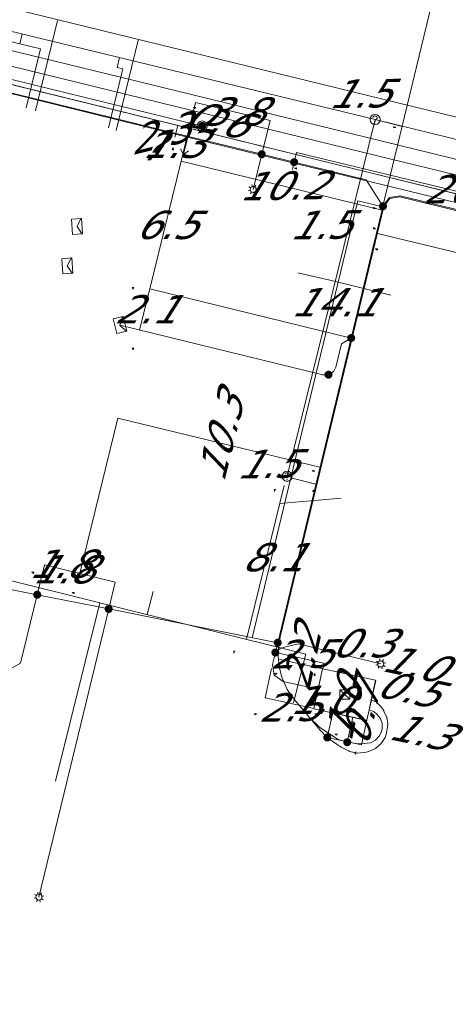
# Model space of a CAD drawing. Header units: metres. Extents: x 124576 to 133557, y 395865 to 402386.
# Tile 90 of 256: x 126258 to 126280, y 398417 to 398465. Entities that reach past the tile are written whole.
import ezdxf
from ezdxf.enums import TextEntityAlignment as Align

# ---------------------------------------------------------------- set-up
doc = ezdxf.new("R2010")
doc.units = ezdxf.units.M
doc.header["$MEASUREMENT"] = 0
for name, color, linetype, lineweight, true_color in [('LG_Datatransport_KPN_BV', 3, 'Continuous', 13, 0x00ff00), ('LG_Datatransport_Reggefiber_Operator_BV', 3, 'Continuous', 13, 0x00ff00), ('LG_Datatransport_Ziggo_BV', 3, 'Continuous', 13, 0x00ff00), ('LG_Laag_Spanning', 7, 'Continuous', 13, 0x960000), ('LG_Laag_Spanning_Enexis_Netbeheer_BV', 7, 'Continuous', 13, 0x960000), ('LG_Midden_Spanning', 7, 'Continuous', 13, 0xd20000), ('LG_Midden_Spanning_Enexis_Netbeheer_BV', 7, 'Continuous', 13, 0xd20000), ('LG_Riool_Vrij_Verval_Gemeente_Tilburg_Ruimtelijke_Uitvoering', 7, 'Continuous', 13, 0xca00a0), ('LG_unet-4_Brabant_Water', 5, 'Continuous', 13, 0x0000ff), ('LG_warmte_Ennatuurlijk_BV', 7, 'Continuous', 13, 0x008080), ('MV_Datatransport_lijn', 3, 'Continuous', 0, 0x00ff00), ('MV_warmte_lijn', 7, 'Continuous', 0, 0x008080)]:
    doc.layers.add(name, color=color, linetype=linetype, lineweight=lineweight, true_color=true_color)
for name, color, linetype, lineweight in [('LG_Datatransport_P_KPN_BV', 7, 'Continuous', 0), ('LG_Laag_Spanning_P_Enexis_Netbeheer_BV', 7, 'Continuous', 0), ('LG_Midden_Spanning_P_Enexis_Netbeheer_BV', 7, 'Continuous', 0), ('LG_Riool_Vrij_Verval_P_Gemeente_Tilburg_Ruimtelijke_Uitvoering', 7, 'Continuous', 0), ('MV_Datatransport', 7, 'Continuous', 0), ('MV_Laag_Spanning', 7, 'Continuous', 0), ('MV_Laag_Spanning_lijn', 7, 'Continuous', 0), ('MV_Laag_Spanning_pijl', 7, 'Continuous', 0), ('MV_Midden_Spanning', 7, 'Continuous', 0), ('MV_Midden_Spanning_lijn', 7, 'Continuous', 0), ('MV_Midden_Spanning_pijl', 7, 'Continuous', 0), ('MV_warmte', 7, 'Continuous', 0)]:
    doc.layers.add(name, color=color, linetype=linetype, lineweight=lineweight)
doc.styles.add('Klic_Annotatie', font='verdanai.ttf', dxfattribs={"oblique": 20, "height": 1.4})

# ---------------------------------------------------------------- blocks, each defined once
blk = doc.blocks.new('Mof')
at = {"layer": 'LG_Laag_Spanning_P_Enexis_Netbeheer_BV'}
h = blk.add_hatch(color=256, dxfattribs=at)
edge = h.paths.add_edge_path()
edge.add_arc((0, 0), 2, 0, 360)
blk = doc.blocks.new('DeliveryPoint')
at = {"layer": 'LG_Laag_Spanning_P_Enexis_Netbeheer_BV', "flags": 128}
blk.add_lwpolyline([(-3.75, -2.5), (3.75, -2.5), (3.75, 2.5), (-3.75, 2.5), (-3.75, -2.5)], close=True, dxfattribs=at)
blk.add_lwpolyline([(-3.75, 2.5), (-3.75, 2.16), (0, 0), (3.75, 2.16)], dxfattribs=at)
blk = doc.blocks.new('Mof_1')
at = {"layer": 'LG_Midden_Spanning_P_Enexis_Netbeheer_BV'}
h = blk.add_hatch(color=256, dxfattribs=at)
edge = h.paths.add_edge_path()
edge.add_arc((0, 0), 2, 0, 360)
blk = doc.blocks.new('Streetlight')
at = {"layer": 'LG_Laag_Spanning_P_Enexis_Netbeheer_BV'}
for p, q in [((-1.77, 1.77), (-1.06, 1.06)), ((0, 2.5), (0, 1.5)), ((1.77, 1.77), (1.06, 1.06)), ((-1.06, -1.06), (-1.77, -1.77)), ((0, -1.5), (0, -2.5)), ((1.06, -1.06), (1.77, -1.77))]:
    blk.add_line(p, q, dxfattribs=at)
at = {"layer": 'LG_Laag_Spanning_P_Enexis_Netbeheer_BV', "flags": 128}
for points in [[(-2.5, 0), (-1.5, 0)], [(1.5, 0), (2.5, 0)]]:
    blk.add_lwpolyline(points, dxfattribs=at)
at = {"layer": 'LG_Laag_Spanning_P_Enexis_Netbeheer_BV'}
blk.add_circle((0, 0), 1.5, dxfattribs=at)
blk = doc.blocks.new('m_pijl')
at = {"layer": 'MV_Laag_Spanning_pijl'}
blk.add_hatch(color=7, dxfattribs=at).paths.add_polyline_path([(-1, -0.33), (-1, 0), (-1, 0.33), (0, 0)])
at = {"layer": 'MV_Laag_Spanning_pijl', "flags": 128}
blk.add_lwpolyline([(-1, 0), (-1, 0.33), (0, 0), (-1, -0.33), (-1, 0)], close=True, dxfattribs=at)
blk = doc.blocks.new('m_pijl_1')
at = {"layer": 'MV_Midden_Spanning_pijl'}
blk.add_hatch(color=7, dxfattribs=at).paths.add_polyline_path([(-1, -0.33), (-1, 0), (-1, 0.33), (0, 0)])
at = {"layer": 'MV_Midden_Spanning_pijl', "flags": 128}
blk.add_lwpolyline([(-1, 0), (-1, 0.33), (0, 0), (-1, -0.33), (-1, 0)], close=True, dxfattribs=at)
blk = doc.blocks.new('Netstation')
at = {"layer": 'LG_Laag_Spanning_P_Enexis_Netbeheer_BV'}
for p, q in [((-2.5, 2.31), (2.5, -2.31)), ((2.5, 2.31), (-2.5, -2.31))]:
    blk.add_line(p, q, dxfattribs=at)
at = {"layer": 'LG_Laag_Spanning_P_Enexis_Netbeheer_BV', "flags": 128}
blk.add_lwpolyline([(-2.5, -2.31), (2.5, -2.31), (2.5, 2.31), (-2.5, 2.31), (-2.5, -2.31)], close=True, dxfattribs=at)
blk = doc.blocks.new('Netstation_1')
at = {"layer": 'LG_Midden_Spanning_P_Enexis_Netbeheer_BV'}
for p, q in [((-2.5, 2.31), (2.5, -2.31)), ((2.5, 2.31), (-2.5, -2.31))]:
    blk.add_line(p, q, dxfattribs=at)
at = {"layer": 'LG_Midden_Spanning_P_Enexis_Netbeheer_BV', "flags": 128}
blk.add_lwpolyline([(-2.5, -2.31), (2.5, -2.31), (2.5, 2.31), (-2.5, 2.31), (-2.5, -2.31)], close=True, dxfattribs=at)
blk = doc.blocks.new('Onbekend_2')
at = {"layer": 'LG_Riool_Vrij_Verval_P_Gemeente_Tilburg_Ruimtelijke_Uitvoering'}
blk.add_hatch(color=256, dxfattribs=at).paths.add_polyline_path([(-0.25, -1.07, -0.262633), (0.23, 0.15), (0.59, 0.47, 0.379827), (0.7, 1.26), (0.69, 1.26, 0.228508), (-0.03, 1.53), (-0.03, 1.52, 0.459053), (-0.82, 0.79), (-1.29, 0.85, -0.414214), (-0.08, 2, -0.243799), (1.09, 1.52, -0.379827), (0.9, 0.11), (0.54, -0.2, 0.262633), (0.23, -1.08), (-0.17, -1.07)])
blk.add_circle((0, 0), 2.5, dxfattribs=at)
at = {"layer": 'LG_Riool_Vrij_Verval_P_Gemeente_Tilburg_Ruimtelijke_Uitvoering', "extrusion": (0, 0, -1)}
blk.add_solid([(0.34, -2.06), (-0.21, -2.06), (0.34, -1.51), (-0.21, -1.51)], dxfattribs=at)
blk = doc.blocks.new('Onbekend_3')
at = {"layer": 'LG_Datatransport_P_KPN_BV'}
blk.add_hatch(color=256, dxfattribs=at).paths.add_polyline_path([(-0.25, -1.07, -0.262633), (0.23, 0.15), (0.59, 0.47, 0.379827), (0.7, 1.26), (0.69, 1.26, 0.228508), (-0.03, 1.53), (-0.03, 1.52, 0.459053), (-0.82, 0.79), (-1.29, 0.85, -0.414214), (-0.08, 2, -0.243799), (1.09, 1.52, -0.379827), (0.9, 0.11), (0.54, -0.2, 0.262633), (0.23, -1.08), (-0.17, -1.07)])
blk.add_circle((0, 0), 2.5, dxfattribs=at)
at = {"layer": 'LG_Datatransport_P_KPN_BV', "extrusion": (0, 0, -1)}
blk.add_solid([(0.34, -2.06), (-0.21, -2.06), (0.34, -1.51), (-0.21, -1.51)], dxfattribs=at)
blk = doc.blocks.new('Mof_2')
at = {"layer": 'LG_Datatransport_P_KPN_BV'}
h = blk.add_hatch(color=256, dxfattribs=at)
edge = h.paths.add_edge_path()
edge.add_arc((0, 0), 2, 0, 360)

msp = doc.modelspace()

# ---------------------------------------------------------------- linework, layer by layer
at = {"layer": 'LG_Datatransport_KPN_BV'}
msp.add_line((126267.43, 398460.08), (126233.22, 398468.46), dxfattribs=at)
at = {"layer": 'LG_Datatransport_Reggefiber_Operator_BV'}
msp.add_line((126233.222, 398468.455), (126267.434, 398460.08), dxfattribs=at)
at = {"layer": 'LG_Datatransport_Ziggo_BV'}
for p, q in [((126232.292, 398468.47), (126275.082, 398457.93)), ((126275.082, 398457.93), (126286.082, 398455.22))]:
    msp.add_line(p, q, dxfattribs=at)
at = {"layer": 'LG_Datatransport_Ziggo_BV', "flags": 128}
for points in [[(126212.78, 398473.992), (126212.615, 398473.317), (126224.427, 398470.407), (126232.292, 398468.47), (126275.082, 398457.93), (126286.082, 398455.22), (126294.28, 398453.201), (126297.54, 398452.398), (126302.492, 398451.178), (126307.638, 398449.911), (126313.27, 398448.524), (126315.892, 398447.878)], [(126197.291, 398416.627), (126197.526, 398417.501), (126198.281, 398420.305), (126200.119, 398427.88), (126201.769, 398434.683), (126203.419, 398441.486), (126205.305, 398449.261), (126208.133, 398460.923), (126210.915, 398472.395), (126211.222, 398473.66), (126211.707, 398473.541), (126212.615, 398473.317), (126224.427, 398470.407), (126232.292, 398468.47), (126275.082, 398457.93), (126286.082, 398455.22), (126294.28, 398453.201), (126297.54, 398452.398), (126302.492, 398451.178), (126307.638, 398449.911), (126313.27, 398448.524), (126315.892, 398447.878)]]:
    msp.add_lwpolyline(points, dxfattribs=at)
at = {"layer": 'LG_Laag_Spanning', "flags": 128}
msp.add_lwpolyline([(126275.573, 398430.675), (126275.574, 398430.675), (126275.575, 398430.676), (126275.576, 398430.676), (126275.577, 398430.677), (126275.578, 398430.678), (126275.579, 398430.679), (126275.58, 398430.68), (126275.58, 398430.681), (126275.581, 398430.683), (126276.012, 398432.645), (126276.012, 398432.646), (126276.012, 398432.647), (126276.012, 398432.649), (126276.012, 398432.65), (126276.011, 398432.651), (126276.011, 398432.652), (126276.01, 398432.653), (126276.009, 398432.654), (126276.008, 398432.655), (126276.007, 398432.656), (126276.006, 398432.656), (126276.004, 398432.657), (126273.392, 398433.231), (126273.391, 398433.231), (126273.39, 398433.231), (126273.388, 398433.231), (126273.387, 398433.231), (126273.386, 398433.23), (126273.385, 398433.23), (126273.384, 398433.229), (126273.383, 398433.228), (126273.382, 398433.227), (126273.381, 398433.226), (126273.381, 398433.225), (126273.38, 398433.223), (126273.159, 398432.218), (126272.949, 398431.261), (126272.949, 398431.26), (126272.949, 398431.259), (126272.949, 398431.257), (126272.949, 398431.256), (126272.95, 398431.255), (126272.95, 398431.254), (126272.951, 398431.253), (126272.952, 398431.252), (126272.953, 398431.251), (126272.954, 398431.25), (126272.955, 398431.25), (126272.957, 398431.249), (126275.569, 398430.675), (126275.57, 398430.675), (126275.571, 398430.675), (126275.573, 398430.675)], dxfattribs=at)
at = {"layer": 'LG_Laag_Spanning_Enexis_Netbeheer_BV'}
for p, q in [((126270.377, 398458.682), (126269.95, 398456.94)), ((126262.807, 398436.186), (126259.359, 398421.931))]:
    msp.add_line(p, q, dxfattribs=at)
at = {"layer": 'LG_Laag_Spanning_Enexis_Netbeheer_BV', "flags": 128}
for points in [[(126321.107, 398471.368), (126319.373, 398471.795), (126312.038, 398473.627), (126300.973, 398476.391), (126295.358, 398477.793), (126289.918, 398479.152), (126288.662, 398479.466), (126283.067, 398480.863), (126282.534, 398480.783), (126282.216, 398480.348), (126281.986, 398479.394), (126276.372, 398456.112), (126276.362, 398456.071), (126275.871, 398454.034), (126274.8, 398449.591), (126271.167, 398434.518), (126271.05, 398434.031), (126270.908, 398433.444), (126270.994, 398432.91), (126271.435, 398432.597), (126273.169, 398432.216)], [(126321.107, 398471.368), (126319.373, 398471.795), (126312.038, 398473.627), (126300.973, 398476.391), (126295.358, 398477.793), (126289.918, 398479.152), (126288.662, 398479.466), (126283.067, 398480.863), (126282.534, 398480.783), (126282.216, 398480.348), (126281.986, 398479.394), (126276.372, 398456.112), (126281.986, 398479.394), (126276.372, 398456.112)], [(126321.107, 398471.368), (126319.373, 398471.795), (126312.038, 398473.627), (126300.973, 398476.391), (126295.358, 398477.793), (126289.918, 398479.152), (126288.662, 398479.466), (126283.067, 398480.863), (126282.534, 398480.783), (126282.216, 398480.348), (126281.986, 398479.394), (126276.372, 398456.112)], [(126214.527, 398472.376), (126225.239, 398469.738), (126232.036, 398468.064), (126232.08, 398468.053), (126234.994, 398467.338), (126239.585, 398466.215), (126240.582, 398465.971), (126255.127, 398462.412), (126266.882, 398459.536), (126270.377, 398458.682), (126271.979, 398458.29), (126275.543, 398457.418), (126276.372, 398456.112), (126276.362, 398456.071), (126275.871, 398454.034), (126274.8, 398449.591), (126271.167, 398434.518), (126271.05, 398434.031), (126270.908, 398433.444), (126270.994, 398432.91), (126271.435, 398432.597), (126273.169, 398432.216)], [(126214.527, 398472.376), (126225.239, 398469.738), (126232.036, 398468.064), (126232.08, 398468.053), (126234.994, 398467.338), (126239.585, 398466.215), (126240.582, 398465.971), (126255.127, 398462.412), (126266.882, 398459.536), (126270.377, 398458.682), (126271.979, 398458.29), (126275.543, 398457.418), (126276.372, 398456.112), (126276.362, 398456.071), (126275.871, 398454.034), (126274.8, 398449.591), (126271.167, 398434.518), (126271.05, 398434.031), (126270.908, 398433.444), (126270.994, 398432.91), (126271.435, 398432.597), (126273.169, 398432.216)], [(126214.527, 398472.376), (126225.239, 398469.738), (126232.036, 398468.064), (126232.08, 398468.053), (126234.994, 398467.338), (126239.585, 398466.215), (126240.582, 398465.971), (126255.127, 398462.412), (126266.882, 398459.536), (126270.377, 398458.682), (126271.979, 398458.29), (126275.543, 398457.418), (126276.372, 398456.112)], [(126255.127, 398462.412), (126266.882, 398459.536), (126270.377, 398458.682), (126271.979, 398458.29), (126275.543, 398457.418), (126276.372, 398456.112), (126276.362, 398456.071), (126275.871, 398454.034), (126274.8, 398449.591), (126271.167, 398434.518), (126274.8, 398449.591), (126271.167, 398434.518)], [(126255.127, 398462.412), (126266.882, 398459.536), (126270.377, 398458.682), (126271.979, 398458.29), (126275.543, 398457.418), (126276.372, 398456.112), (126276.362, 398456.071), (126275.871, 398454.034), (126274.8, 398449.591), (126271.167, 398434.518), (126271.05, 398434.031), (126270.908, 398433.444), (126270.994, 398432.91), (126271.435, 398432.597), (126273.169, 398432.216)], [(126255.127, 398462.412), (126266.882, 398459.536), (126270.377, 398458.682), (126271.979, 398458.29), (126275.543, 398457.418), (126276.372, 398456.112), (126276.362, 398456.071), (126275.871, 398454.034), (126274.8, 398449.591), (126271.167, 398434.518), (126271.05, 398434.031), (126270.908, 398433.444), (126270.994, 398432.91), (126271.435, 398432.597), (126273.169, 398432.216)], [(126255.127, 398462.412), (126266.882, 398459.536), (126270.377, 398458.682), (126271.979, 398458.29), (126275.543, 398457.418), (126276.372, 398456.112), (126276.362, 398456.071), (126275.871, 398454.034), (126274.8, 398449.591), (126271.167, 398434.518), (126271.05, 398434.031), (126270.908, 398433.444), (126270.994, 398432.91), (126271.435, 398432.597), (126273.169, 398432.216)], [(126273.169, 398432.216), (126271.435, 398432.597), (126270.994, 398432.91), (126270.908, 398433.444), (126271.05, 398434.031), (126271.167, 398434.518), (126274.8, 398449.591), (126275.871, 398454.034), (126276.362, 398456.071), (126276.372, 398456.112), (126276.688, 398456.545), (126277.218, 398456.628), (126281.442, 398455.599), (126285.426, 398454.629), (126292.13, 398452.996), (126297.376, 398451.719), (126302.429, 398450.489), (126307.578, 398449.235), (126313.214, 398447.863), (126313.311, 398447.839), (126315.751, 398447.245)], [(126315.751, 398447.245), (126313.311, 398447.839), (126313.214, 398447.863), (126307.578, 398449.235), (126302.429, 398450.489), (126297.376, 398451.719), (126292.13, 398452.996), (126285.426, 398454.629), (126281.442, 398455.599), (126277.218, 398456.628), (126276.688, 398456.545), (126276.372, 398456.112), (126276.362, 398456.071), (126275.871, 398454.034), (126274.8, 398449.591), (126271.167, 398434.518), (126271.05, 398434.031), (126270.908, 398433.444), (126270.994, 398432.91), (126271.435, 398432.597), (126273.169, 398432.216)], [(126315.751, 398447.245), (126313.311, 398447.839), (126313.214, 398447.863), (126307.578, 398449.235), (126302.429, 398450.489), (126297.376, 398451.719), (126292.13, 398452.996), (126285.426, 398454.629), (126281.442, 398455.599), (126277.218, 398456.628), (126276.688, 398456.545), (126276.372, 398456.112), (126276.362, 398456.071), (126275.871, 398454.034), (126274.8, 398449.591), (126271.167, 398434.518), (126271.05, 398434.031), (126270.908, 398433.444), (126270.994, 398432.91), (126271.435, 398432.597), (126273.169, 398432.216)], [(126315.751, 398447.245), (126313.311, 398447.839), (126313.214, 398447.863), (126307.578, 398449.235), (126302.429, 398450.489), (126297.376, 398451.719), (126292.13, 398452.996), (126285.426, 398454.629), (126281.442, 398455.599), (126277.218, 398456.628), (126276.688, 398456.545), (126276.372, 398456.112)], [(126276.372, 398456.112), (126276.362, 398456.071), (126275.871, 398454.034), (126274.8, 398449.591), (126271.167, 398434.518), (126271.05, 398434.031), (126270.908, 398433.444), (126270.994, 398432.91), (126271.435, 398432.597), (126273.169, 398432.216)], [(126276.372, 398456.112), (126276.362, 398456.071), (126275.871, 398454.034), (126274.8, 398449.591), (126271.167, 398434.518)], [(126273.678, 398447.776), (126273.4, 398447.772), (126263.366, 398450.234)], [(126274.8, 398449.591), (126274.318, 398449.298), (126274.04, 398448.147), (126273.943, 398447.947), (126273.8, 398447.828), (126273.678, 398447.776)], [(126226.034, 398443.521), (126226.607, 398443.407), (126237.11, 398441.312), (126259.274, 398436.891), (126262.807, 398436.186), (126271.167, 398434.518)], [(126226.034, 398443.521), (126226.607, 398443.407), (126237.11, 398441.312), (126259.274, 398436.891), (126262.807, 398436.186), (126271.167, 398434.518)], [(126259.274, 398436.891), (126258.447, 398433.512), (126257.85, 398433.174), (126250.878, 398435.323)], [(126271.167, 398434.518), (126271.05, 398434.031), (126270.908, 398433.444), (126270.994, 398432.91), (126271.435, 398432.597), (126273.169, 398432.216)], [(126271.167, 398434.518), (126271.05, 398434.031), (126270.908, 398433.444), (126270.994, 398432.91), (126271.435, 398432.597), (126273.169, 398432.216)], [(126271.05, 398434.031), (126271.309, 398434.254), (126272.174, 398434.462), (126276.263, 398433.469)]]:
    msp.add_lwpolyline(points, dxfattribs=at)
at = {"layer": 'LG_Midden_Spanning', "flags": 128}
msp.add_lwpolyline([(126275.573, 398430.675), (126275.574, 398430.675), (126275.575, 398430.676), (126275.576, 398430.676), (126275.577, 398430.677), (126275.578, 398430.678), (126275.579, 398430.679), (126275.58, 398430.68), (126275.58, 398430.681), (126275.581, 398430.683), (126275.695, 398431.202), (126275.804, 398431.696), (126276.012, 398432.645), (126276.012, 398432.646), (126276.012, 398432.647), (126276.012, 398432.649), (126276.012, 398432.65), (126276.011, 398432.651), (126276.011, 398432.652), (126276.01, 398432.653), (126276.009, 398432.654), (126276.008, 398432.655), (126276.007, 398432.656), (126276.006, 398432.656), (126276.004, 398432.657), (126273.392, 398433.231), (126273.391, 398433.231), (126273.39, 398433.231), (126273.388, 398433.231), (126273.387, 398433.231), (126273.386, 398433.23), (126273.385, 398433.23), (126273.384, 398433.229), (126273.383, 398433.228), (126273.382, 398433.227), (126273.381, 398433.226), (126273.381, 398433.225), (126273.38, 398433.223), (126272.949, 398431.261), (126272.949, 398431.26), (126272.949, 398431.259), (126272.949, 398431.257), (126272.949, 398431.256), (126272.95, 398431.255), (126272.95, 398431.254), (126272.951, 398431.253), (126272.952, 398431.252), (126272.953, 398431.251), (126272.954, 398431.25), (126272.955, 398431.25), (126272.957, 398431.249), (126275.569, 398430.675), (126275.57, 398430.675), (126275.571, 398430.675), (126275.573, 398430.675)], dxfattribs=at)
at = {"layer": 'LG_Midden_Spanning_Enexis_Netbeheer_BV', "flags": 128}
for points in [[(126274.603, 398429.593), (126274.163, 398429.736), (126273.251, 398430.327), (126272.749, 398430.794), (126272.023, 398431.65), (126271.64, 398432.198), (126271.367, 398432.806), (126271.364, 398432.814), (126271.237, 398433.322), (126271.194, 398433.843), (126271.194, 398433.882), (126271.204, 398434.193), (126271.239, 398434.501), (126271.289, 398434.81), (126276.42, 398456.1), (126276.71, 398456.5), (126277.197, 398456.581), (126277.202, 398456.58), (126277.206, 398456.579), (126315.741, 398447.196)], [(126315.741, 398447.196), (126277.206, 398456.579), (126277.202, 398456.58), (126277.197, 398456.581), (126276.71, 398456.5), (126276.42, 398456.1), (126271.289, 398434.81), (126271.239, 398434.501), (126271.204, 398434.193), (126271.194, 398433.882), (126271.194, 398433.843), (126271.237, 398433.322), (126271.364, 398432.814), (126271.367, 398432.806), (126271.64, 398432.198), (126272.023, 398431.65), (126272.749, 398430.794), (126273.265, 398430.185), (126273.617, 398429.828)], [(126315.741, 398447.196), (126277.206, 398456.579), (126277.202, 398456.58), (126277.197, 398456.581), (126276.71, 398456.5), (126276.42, 398456.1), (126271.289, 398434.81), (126271.239, 398434.501), (126271.204, 398434.193), (126271.194, 398433.882), (126271.194, 398433.843), (126271.237, 398433.322), (126271.364, 398432.814), (126271.367, 398432.806), (126271.64, 398432.198), (126272.023, 398431.65), (126272.749, 398430.794)], [(126273.617, 398429.828), (126274.049, 398429.508), (126274.305, 398429.349), (126274.705, 398429.147), (126274.72, 398429.141), (126275.129, 398429.054), (126275.546, 398429.098), (126275.665, 398429.13), (126276, 398429.285), (126276.281, 398429.523), (126276.475, 398429.829), (126276.53, 398429.979), (126276.611, 398430.439), (126276.611, 398430.51), (126276.557, 398430.838), (126276.553, 398430.85), (126276.42, 398431.136), (126276.408, 398431.156), (126276.251, 398431.383), (126276.05, 398431.573), (126275.794, 398431.698)], [(126273.617, 398429.828), (126274.049, 398429.508), (126274.305, 398429.349), (126274.705, 398429.147), (126274.72, 398429.141), (126275.129, 398429.054), (126275.546, 398429.098), (126275.665, 398429.13), (126276, 398429.285), (126276.281, 398429.523), (126276.475, 398429.829), (126276.53, 398429.979), (126276.611, 398430.439), (126276.611, 398430.51), (126276.557, 398430.838), (126276.553, 398430.85), (126276.42, 398431.136), (126276.408, 398431.156), (126276.251, 398431.383), (126276.05, 398431.573), (126275.794, 398431.698)], [(126273.617, 398429.828), (126274.049, 398429.508), (126274.305, 398429.349), (126274.705, 398429.147), (126274.72, 398429.141), (126275.129, 398429.054), (126275.546, 398429.098), (126275.665, 398429.13), (126276, 398429.285), (126276.281, 398429.523), (126276.475, 398429.829), (126276.53, 398429.979), (126276.611, 398430.439), (126276.611, 398430.51), (126276.557, 398430.838), (126276.553, 398430.85), (126276.42, 398431.136), (126276.408, 398431.156), (126276.251, 398431.383), (126276.05, 398431.573), (126275.794, 398431.698)], [(126273.617, 398429.828), (126274.049, 398429.508), (126274.305, 398429.349), (126274.705, 398429.147), (126274.72, 398429.141), (126275.129, 398429.054), (126275.546, 398429.098), (126275.665, 398429.13), (126276, 398429.285), (126276.281, 398429.523), (126276.475, 398429.829), (126276.53, 398429.979), (126276.611, 398430.439), (126276.611, 398430.51), (126276.557, 398430.838), (126276.553, 398430.85), (126276.42, 398431.136), (126276.408, 398431.156), (126276.251, 398431.383), (126276.05, 398431.573), (126275.794, 398431.698)], [(126275.685, 398431.204), (126275.744, 398431.184), (126275.9, 398431.112), (126276.04, 398431.012), (126276.07, 398430.986), (126276.236, 398430.781), (126276.324, 398430.531), (126276.338, 398430.449), (126276.333, 398430.244), (126276.26, 398430.049), (126276.175, 398429.897), (126275.997, 398429.689), (126275.751, 398429.564), (126275.27, 398429.513), (126275.052, 398429.527), (126274.603, 398429.593)], [(126275.685, 398431.204), (126275.744, 398431.184), (126275.9, 398431.112), (126276.04, 398431.012), (126276.07, 398430.986), (126276.236, 398430.781), (126276.324, 398430.531), (126276.338, 398430.449), (126276.333, 398430.244), (126276.26, 398430.049), (126276.175, 398429.897), (126275.997, 398429.689), (126275.751, 398429.564), (126275.27, 398429.513), (126275.052, 398429.527), (126274.603, 398429.593)], [(126275.685, 398431.204), (126275.744, 398431.184), (126275.9, 398431.112), (126276.04, 398431.012), (126276.07, 398430.986), (126276.236, 398430.781), (126276.324, 398430.531), (126276.338, 398430.449), (126276.333, 398430.244), (126276.26, 398430.049), (126276.175, 398429.897), (126275.997, 398429.689), (126275.751, 398429.564), (126275.27, 398429.513), (126275.052, 398429.527), (126274.603, 398429.593)], [(126275.685, 398431.204), (126275.744, 398431.184), (126275.9, 398431.112), (126276.04, 398431.012), (126276.07, 398430.986), (126276.236, 398430.781), (126276.324, 398430.531), (126276.338, 398430.449), (126276.333, 398430.244), (126276.26, 398430.049), (126276.175, 398429.897), (126275.997, 398429.689), (126275.751, 398429.564), (126275.27, 398429.513), (126275.052, 398429.527), (126274.603, 398429.593)], [(126274.603, 398429.593), (126274.163, 398429.736), (126273.251, 398430.327), (126272.749, 398430.794)], [(126272.749, 398430.794), (126273.265, 398430.185), (126273.617, 398429.828)]]:
    msp.add_lwpolyline(points, dxfattribs=at)
at = {"layer": 'LG_Riool_Vrij_Verval_Gemeente_Tilburg_Ruimtelijke_Uitvoering'}
for p, q in [((126239.63, 398469.21), (126275.98, 398460.4)), ((126246.28, 398468.75), (126290.38, 398457.99)), ((126260.278, 398465.296), (126259.192, 398460.826)), ((126258.53, 398464.633), (126258.412, 398464.147)), ((126264.262, 398464.328), (126263.176, 398459.858)), ((126259.432, 398463.899), (126258.723, 398460.984)), ((126263.34, 398463.464), (126263.221, 398462.978)), ((126263.513, 398462.907), (126262.804, 398459.992)), ((126263.513, 398462.907), (126263.221, 398462.978)), ((126271.63, 398442.75), (126275.98, 398460.4)), ((126275.98, 398460.4), (126316.475, 398450.506)), ((126272.153, 398452.814), (126273.965, 398452.402)), ((126273.965, 398452.402), (126276.76, 398451.718)), ((126226.889, 398445.34), (126272.554, 398433.957)), ((126271.491, 398442.296), (126269.621, 398434.688)), ((126274.301, 398441.673), (126271.274, 398441.412)), ((126264.718, 398435.91), (126265.004, 398437.057)), ((126262.372, 398436.495), (126260.171, 398427.665)), ((126272.554, 398433.957), (126271.953, 398431.545))]:
    msp.add_line(p, q, dxfattribs=at)
at = {"layer": 'LG_Riool_Vrij_Verval_Gemeente_Tilburg_Ruimtelijke_Uitvoering', "flags": 128}
msp.add_lwpolyline([(126259.432, 398463.899), (126258.412, 398464.147), (126256.517, 398464.608)], dxfattribs=at)
at = {"layer": 'LG_unet-4_Brabant_Water', "flags": 128}
msp.add_lwpolyline([(126315.817, 398447.54), (126314.05, 398447.97), (126308.41, 398449.35), (126303.27, 398450.61), (126298.22, 398451.84), (126286.27, 398454.76), (126267.77, 398459.26), (126239.82, 398466.18), (126212.18, 398472.97)], dxfattribs=at)
at = {"layer": 'LG_warmte_Ennatuurlijk_BV', "flags": 128}
for points in [[(126316.266, 398449.563), (126312.59, 398450.462), (126308.123, 398451.554), (126302.586, 398452.908), (126299.645, 398453.627), (126297.244, 398454.214), (126287.988, 398456.478), (126286.753, 398456.78), (126276.332, 398459.328), (126264.675, 398462.178), (126253.018, 398465.028)], [(126316.104, 398448.832), (126312.898, 398449.615), (126310.396, 398450.227), (126308.429, 398450.708), (126302.892, 398452.062), (126298.74, 398453.077), (126297.549, 398453.368), (126287.058, 398455.934), (126275.427, 398458.778), (126263.77, 398461.628), (126252.113, 398464.478)]]:
    msp.add_lwpolyline(points, dxfattribs=at)
at = {"layer": 'MV_Datatransport_lijn'}
msp.add_line((126266.077, 398459.531), (126266.219, 398460.113), dxfattribs=at)
at = {"layer": 'MV_Laag_Spanning_lijn'}
for p, q in [((126267.093, 398461.249), (126266.383, 398458.349)), ((126270.785, 398460.347), (126270.377, 398458.682)), ((126272.097, 398458.776), (126271.89, 398457.925)), ((126271.89, 398457.925), (126271.979, 398458.29)), ((126264.836, 398452.032), (126274.8, 398449.591)), ((126261.384, 398437.938), (126263.267, 398445.628)), ((126259.635, 398438.364), (126259.274, 398436.891)), ((126263.132, 398437.513), (126262.807, 398436.186)), ((126270.541, 398431.79), (126270.859, 398433.239))]:
    msp.add_line(p, q, dxfattribs=at)
at = {"layer": 'MV_Laag_Spanning_pijl'}
for p, q in [((126270.785, 398460.347), (126267.093, 398461.249)), ((126276.118, 398460.363), (126277.324, 398460.061)), ((126266.383, 398458.349), (126266.686, 398459.584)), ((126266.383, 398458.349), (126264.836, 398452.032)), ((126266.383, 398458.349), (126276.323, 398455.91)), ((126292.403, 398453.832), (126272.097, 398458.776)), ((126275.122, 398456.386), (126271.818, 398442.679)), ((126275.122, 398456.386), (126276.363, 398456.075)), ((126264.836, 398452.032), (126264.337, 398449.996)), ((126271.818, 398442.677), (126273.059, 398442.366)), ((126261.384, 398437.938), (126259.635, 398438.364)), ((126263.132, 398437.513), (126261.384, 398437.938)), ((126273.452, 398433.503), (126271.05, 398434.031)), ((126273.39, 398433.221), (126273.452, 398433.503)), ((126272.959, 398431.259), (126273.169, 398432.216)), ((126272.959, 398431.259), (126270.541, 398431.79))]:
    msp.add_line(p, q, dxfattribs=at)
at = {"layer": 'MV_Laag_Spanning_pijl', "flags": 128}
msp.add_lwpolyline([(126271.818, 398442.679), (126269.923, 398434.821), (126269.911, 398434.768)], dxfattribs=at)
at = {"layer": 'MV_Midden_Spanning_lijn'}
for p, q in [((126273.887, 398431.055), (126273.617, 398429.828)), ((126274.877, 398430.838), (126274.603, 398429.593)), ((126275.301, 398429.458), (126273.617, 398429.828))]:
    msp.add_line(p, q, dxfattribs=at)
at = {"layer": 'MV_Midden_Spanning_pijl'}
for p, q in [((126285.226, 398452.54), (126276.099, 398454.767)), ((126263.267, 398445.628), (126273.307, 398443.185)), ((126273.39, 398433.221), (126271.197, 398433.703)), ((126276.002, 398432.647), (126275.794, 398431.698)), ((126275.794, 398431.698), (126275.686, 398431.204)), ((126274.877, 398430.838), (126273.887, 398431.055)), ((126275.571, 398430.685), (126274.877, 398430.838)), ((126275.571, 398430.685), (126275.301, 398429.458))]:
    msp.add_line(p, q, dxfattribs=at)
at = {"layer": 'MV_warmte_lijn'}
for p, q in [((126266.505, 398458.676), (126267.032, 398460.831)), ((126267.032, 398460.831), (126266.782, 398460.655)), ((126267.032, 398460.831), (126267.173, 398460.56)), ((126266.505, 398458.676), (126266.364, 398458.947)), ((126266.505, 398458.676), (126266.755, 398458.852))]:
    msp.add_line(p, q, dxfattribs=at)

# ---------------------------------------------------------------- block references
at = {"layer": 'LG_Datatransport_P_KPN_BV', "xscale": 0.1, "yscale": 0.1, "zscale": 0.1}
for name, p in [('Onbekend_3', (126267.43, 398460.08)), ('Mof_2', (126267.434, 398460.08))]:
    msp.add_blockref(name, p, dxfattribs=at)
at = {"layer": 'LG_Laag_Spanning_P_Enexis_Netbeheer_BV', "xscale": 0.1, "yscale": 0.1, "zscale": 0.1}
for name, p in [('Mof', (126270.377, 398458.682)), ('Mof', (126274.8, 398449.591)), ('Mof', (126273.678, 398447.776)), ('Mof', (126259.274, 398436.891)), ('Mof', (126262.807, 398436.186)), ('Mof', (126271.05, 398434.031)), ('Netstation', (126274.481, 398431.953))]:
    msp.add_blockref(name, p, dxfattribs=at)
at = {"layer": 'LG_Laag_Spanning_P_Enexis_Netbeheer_BV'}
for name, p, xscale, yscale, zscale, rotation in [('Mof', (126271.979, 398458.29), 0.1, 0.1, 0.1, 194), ('Streetlight', (126269.95, 398456.94), 0.1, 0.1, 0.1, 104), ('Mof', (126276.372, 398456.112), 0.1, 0.1, 0.1, 359), ('DeliveryPoint', (126261.24, 398455.109), 0.09999999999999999, 0.09999999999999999, 0.09999999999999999, 274), ('DeliveryPoint', (126260.761, 398453.159), 0.09999999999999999, 0.09999999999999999, 0.09999999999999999, 274), ('DeliveryPoint', (126263.366, 398450.234), 0.1, 0.1, 0.1, 284), ('Mof', (126271.167, 398434.518), 0.1, 0.1, 0.1, 359), ('Streetlight', (126276.263, 398433.469), 0.1, 0.1, 0.1, 14), ('Streetlight', (126259.359, 398421.931), 0.1, 0.1, 0.1, 104)]:
    msp.add_blockref(name, p, dxfattribs=dict(at, xscale=xscale, yscale=yscale, zscale=zscale, rotation=rotation))
at = {"layer": 'LG_Midden_Spanning_P_Enexis_Netbeheer_BV', "xscale": 0.1, "yscale": 0.1, "zscale": 0.1}
for name, p in [('Netstation_1', (126274.481, 398431.953)), ('Mof_1', (126274.603, 398429.593))]:
    msp.add_blockref(name, p, dxfattribs=at)
at = {"layer": 'LG_Midden_Spanning_P_Enexis_Netbeheer_BV', "xscale": 0.1, "yscale": 0.1, "zscale": 0.1, "rotation": 1}
msp.add_blockref('Mof_1', (126273.617, 398429.828), dxfattribs=at)
at = {"layer": 'LG_Riool_Vrij_Verval_P_Gemeente_Tilburg_Ruimtelijke_Uitvoering', "xscale": 0.1, "yscale": 0.1, "zscale": 0.1}
for p in [(126275.98, 398460.4), (126271.63, 398442.75)]:
    msp.add_blockref('Onbekend_2', p, dxfattribs=at)
at = {"layer": 'MV_Laag_Spanning_pijl'}
for p, xscale, yscale, zscale, rotation in [((126267, 398461), 0.1, 0.1, 0.1, 166), ((126277, 398460), 0.1, 0.1, 0.1, 346), ((126266, 398459), 0.1, 0.1, 0.1, 76), ((126272, 398458), 0.1, 0.1, 0.1, 166), ((126276, 398456), 0.1, 0.1, 0.1, 346), ((126276, 398455), 0.1, 0.1, 0.1, 347), ((126264, 398452), 0.09999999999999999, 0.09999999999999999, 0.09999999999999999, 257), ((126264, 398449), 0.09999999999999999, 0.09999999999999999, 0.09999999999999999, 257), ((126271, 398442), 0.09999999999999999, 0.09999999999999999, 0.09999999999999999, 257), ((126273, 398442), 0.1, 0.1, 0.1, 346), ((126259, 398438), 0.1, 0.1, 0.1, 166), ((126261, 398437), 0.1, 0.1, 0.1, 166), ((126269, 398434), 0.1, 0.1, 0.1, 258.0000000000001), ((126271, 398434), 0.09999999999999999, 0.09999999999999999, 0.09999999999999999, 167), ((126273, 398433), 0.1, 0.1, 0.1, 77.00000000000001), ((126273, 398432), 0.1, 0.1, 0.1, 77.00000000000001), ((126270, 398431), 0.09999999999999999, 0.09999999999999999, 0.09999999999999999, 167)]:
    msp.add_blockref('m_pijl', p, dxfattribs=dict(at, xscale=xscale, yscale=yscale, zscale=zscale, rotation=rotation))
at = {"layer": 'MV_Midden_Spanning_pijl'}
for p, xscale, yscale, zscale, rotation in [((126276, 398454), 0.1, 0.1, 0.1, 166), ((126273, 398443), 0.1, 0.1, 0.1, 347), ((126271, 398433), 0.09999999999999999, 0.09999999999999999, 0.09999999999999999, 167), ((126273, 398431), 0.09999999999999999, 0.09999999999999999, 0.09999999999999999, 167), ((126275, 398431), 0.1, 0.1, 0.1, 258.0000000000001), ((126275, 398431), 0.1, 0.1, 0.1, 258.0000000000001), ((126274, 398430), 0.09999999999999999, 0.09999999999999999, 0.09999999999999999, 167), ((126275, 398429), 0.1, 0.1, 0.1, 258.0000000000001)]:
    msp.add_blockref('m_pijl_1', p, dxfattribs=dict(at, xscale=xscale, yscale=yscale, zscale=zscale, rotation=rotation))

# ---------------------------------------------------------------- texts
at = {"layer": 'MV_Datatransport', "style": 'Klic_Annotatie', "oblique": 20}
msp.add_text('0.6', height=1.4, rotation=346, dxfattribs=at).set_placement((126268.103, 398460.449), align=Align.MIDDLE_CENTER)
at = {"layer": 'MV_Laag_Spanning', "style": 'Klic_Annotatie', "oblique": 20}
for s, p in [('1.5', (126275.155, 398461.684)), ('10.2', (126271.353, 398457.13)), ('20.9', (126280.436, 398456.975)), ('1.5', (126273.22, 398455.189)), ('1.5', (126270.606, 398443.362)), ('2.5', (126272.294, 398433.962)), ('2.5', (126271.707, 398431.329))]:
    msp.add_text(s, height=1.4, rotation=1, dxfattribs=at).set_placement(p, align=Align.MIDDLE_CENTER)
for s, p in [('3.8', (126268.939, 398460.798)), ('1.3', (126265.95, 398459.205)), ('6.5', (126265.61, 398455.191)), ('14.1', (126273.911, 398451.361)), ('2.1', (126264.587, 398451.014)), ('8.1', (126270.871, 398438.75)), ('1.8', (126260.342, 398438.423)), ('1.8', (126260.51, 398438.151)), ('0.3', (126275.307, 398434.493)), ('1.0', (126273.259, 398431.694))]:
    msp.add_text(s, height=1.4, dxfattribs=at).set_placement(p, align=Align.MIDDLE_CENTER)
at = {"layer": 'MV_Midden_Spanning', "style": 'Klic_Annotatie', "oblique": 20}
for s, rotation, p in [('10.3', 76, (126268.334, 398444.601)), ('2.2', 78, (126272.336, 398433.657)), ('1.0', 348, (126277.838, 398433.508)), ('0.5', 348, (126277.566, 398432.253)), ('1.0', 78, (126274.425, 398431.142)), ('0.7', 78, (126275.267, 398430.957)), ('1.3', 348, (126278.183, 398430.135))]:
    msp.add_text(s, height=1.4, rotation=rotation, dxfattribs=at).set_placement(p, align=Align.MIDDLE_CENTER)
at = {"layer": 'MV_warmte', "style": 'Klic_Annotatie', "oblique": 20}
msp.add_text('2.3', height=1.4, rotation=14, dxfattribs=at).set_placement((126265.251, 398459.677), align=Align.MIDDLE_CENTER)
msp.add_text('?', height=1.4, dxfattribs=at).set_placement((126264.849, 398459.081), align=Align.MIDDLE_CENTER)

doc.saveas('drawing.dxf')
